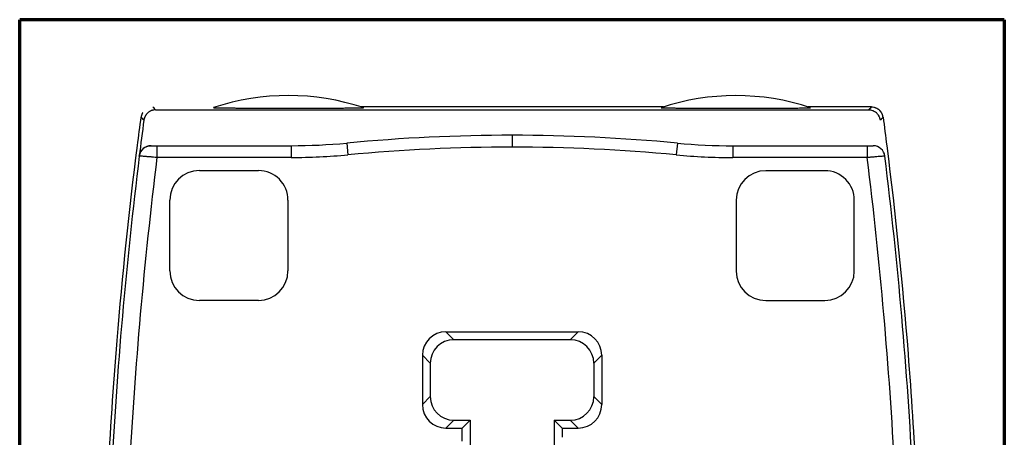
# Model space of a CAD drawing. Header units: millimetres. Extents: x 37 to 396, y 22 to 259.
# Tile 9 of 9: x 313 to 396, y 156 to 191. Entities that reach past the tile are written whole.
import ezdxf

# ---------------------------------------------------------------- set-up
doc = ezdxf.new("R2010")
doc.units = ezdxf.units.MM
doc.layers.add('1', color=7, linetype='Continuous', true_color=0xffffff)

msp = doc.modelspace()

# ---------------------------------------------------------------- linework, layer by layer
at = {"layer": '1', "color": 8, "linetype": 'Continuous', "lineweight": 70}
for p, q in [((312.7, 90.33), (312.7, 191.053)), ((396.049, 191.053), (312.7, 191.053)), ((396.049, 191.053), (396.049, 90.33))]:
    msp.add_line(p, q, dxfattribs=at)
at = {"layer": '1', "color": 18, "linetype": 'Continuous', "lineweight": 25}
for p, q in [((324.202, 183.412), (384.564, 183.404)), ((369.248, 183.566), (369.248, 183.563)), ((369.248, 183.563), (369.916, 183.563)), ((384.794, 183.665), (379.432, 183.666)), ((324.322, 180.382), (335.688, 180.381)), ((324.322, 180.382), (324.322, 179.382)), ((335.688, 180.381), (335.688, 179.381)), ((340.39, 180.602), (340.484, 179.606)), ((368.374, 180.597), (368.28, 179.602)), ((373.079, 180.375), (384.444, 180.373)), ((373.079, 180.375), (373.079, 179.375)), ((384.444, 180.373), (384.443, 179.373)), ((335.688, 179.381), (324.322, 179.382)), ((384.443, 179.373), (373.079, 179.375)), ((327.913, 178.269), (332.913, 178.268)), ((380.852, 178.261), (375.852, 178.261)), ((325.411, 169.769), (325.412, 175.769)), ((335.412, 175.768), (335.411, 169.768)), ((373.352, 175.762), (373.351, 169.762)), ((383.351, 169.76), (383.352, 175.76)), ((332.911, 167.268), (327.911, 167.269)), ((375.851, 167.261), (380.851, 167.261)), ((348.781, 164.618), (359.98, 164.616)), ((348.781, 164.618), (349.45, 163.948)), ((359.98, 164.616), (359.311, 163.947)), ((359.311, 163.947), (349.45, 163.948)), ((346.788, 162.626), (346.788, 158.455)), ((347.458, 161.956), (346.788, 162.626)), ((361.303, 161.954), (361.973, 162.624)), ((361.973, 162.624), (361.972, 158.453)), ((347.458, 161.956), (347.457, 159.125)), ((361.303, 161.954), (361.303, 159.123)), ((346.788, 158.455), (347.457, 159.125)), ((361.972, 158.453), (361.303, 159.123)), ((349.449, 157.132), (348.78, 156.463)), ((349.449, 157.132), (350.821, 157.132)), ((350.152, 156.462), (350.821, 157.132)), ((350.821, 157.132), (350.822, 152.648)), ((357.94, 157.131), (357.939, 152.647)), ((357.94, 157.131), (358.609, 156.461)), ((357.94, 157.131), (359.31, 157.131)), ((359.31, 157.131), (359.979, 156.461)), ((348.78, 156.463), (350.152, 156.462)), ((350.152, 155.68), (350.152, 156.462)), ((358.609, 156.461), (359.979, 156.461)), ((358.609, 156.461), (358.609, 155.679))]:
    msp.add_line(p, q, dxfattribs=at)
for centre, radius, start, end in [((335.452, 164.633), 20, 71.51711, 108.46759), ((373.314, 164.624), 20, 71.55329, 108.4314), ((696.098, 133.16), 376.143, 172.45605, 172.92254), ((354.478, 31.265), 150, 90.03809, 95.38913), ((354.239, 31.265), 150, 84.59277, 89.94661), ((335.694, 230.381), 50, 269.99235, 275.38913), ((354.478, 31.265), 149, 90.0387, 95.38913), ((354.239, 31.265), 149, 84.59277, 89.94661), ((373.086, 230.375), 50, 264.59277, 269.99235), ((696.098, 133.16), 376.138, 172.92244, 177.07812), ((696.098, 133.16), 374.638, 172.91296, 176.99721), ((335.694, 230.381), 51, 269.99235, 275.38913), ((373.086, 230.375), 51, 264.59277, 269.99235), ((12.655, 133.251), 374.638, 2.98763, 7.07173), ((12.655, 133.251), 376.138, 2.90652, 7.06225), ((327.912, 175.769), 2.5, 89.99235, 179.99235), ((332.912, 175.768), 2.5, 359.99235, 89.99235), ((375.852, 175.761), 2.5, 89.99235, 179.99235), ((380.852, 175.761), 2.5, 359.99235, 89.99235), ((327.911, 169.769), 2.5, 179.99235, 269.99235), ((332.911, 169.768), 2.5, 269.99235, 359.99235), ((375.851, 169.761), 2.5, 179.99235, 269.99235), ((380.851, 169.761), 2.5, 269.99235, 359.99235)]:
    msp.add_arc(centre, radius, start, end, dxfattribs=at)
for centre, major_axis, ratio, start_param, end_param in [((354.379, 180.265), (-0.001, 1), 0.001597, 6.283086, 7.853979), ((323.818, 179.382), (0, 1), 0.999845, 0, 1.447422), ((384.947, 179.373), (0, 1), 0.999845, 4.835763, 6.283185), ((348.796, 162.61), (-1.425, 1.425), 0.992433, 5.501585, 7.064785), ((359.965, 162.609), (1.425, 1.425), 0.992433, 5.501585, 7.064785), ((349.465, 161.941), (-1.425, 1.425), 0.992433, 5.501585, 7.064785), ((359.295, 161.939), (1.425, 1.425), 0.992433, 5.501585, 7.064785), ((348.795, 158.47), (-1.425, -1.425), 0.992433, 5.501585, 7.064785), ((349.465, 159.14), (-1.425, -1.425), 0.992433, 5.501585, 7.064785), ((359.295, 159.138), (1.425, -1.425), 0.992433, 5.501585, 7.064785), ((359.964, 158.469), (1.425, -1.425), 0.992433, 5.501585, 7.064785)]:
    msp.add_ellipse(centre, major_axis=major_axis, ratio=ratio, start_param=start_param, end_param=end_param, dxfattribs=at)
for points, knots in [([(324.202, 183.412), (324.141, 183.412), (324.082, 183.406), (323.994, 183.39), (323.964, 183.384), (323.921, 183.372), (323.907, 183.367), (323.878, 183.358), (323.864, 183.353), (323.793, 183.326), (323.739, 183.3), (323.663, 183.254), (323.638, 183.238), (323.589, 183.203), (323.565, 183.184), (323.498, 183.124), (323.456, 183.081), (323.401, 183.011), (323.383, 182.987), (323.358, 182.949), (323.35, 182.936), (323.335, 182.91), (323.327, 182.897), (323.292, 182.831), (323.269, 182.776), (323.241, 182.691), (323.233, 182.662), (323.22, 182.603), (323.214, 182.573), (323.21, 182.543)], [0, 0, 0, 0, 0.125, 0.125, 0.1875, 0.1875, 0.21875, 0.21875, 0.25, 0.25, 0.375, 0.375, 0.4375, 0.4375, 0.5, 0.5, 0.625, 0.625, 0.6875, 0.6875, 0.71875, 0.71875, 0.75, 0.75, 0.875, 0.875, 0.9375, 0.9375, 1, 1, 1, 1]), ([(329.117, 183.603), (329.113, 183.602), (329.118, 183.6), (329.139, 183.598), (329.148, 183.598), (329.165, 183.597), (329.171, 183.596), (329.184, 183.596), (329.191, 183.596), (329.229, 183.594), (329.265, 183.593), (329.329, 183.591), (329.351, 183.591), (329.398, 183.59), (329.422, 183.589), (329.498, 183.588), (329.552, 183.587), (329.637, 183.585), (329.666, 183.585), (329.725, 183.584), (329.756, 183.584), (329.848, 183.582), (329.911, 183.582), (330.008, 183.581), (330.04, 183.58), (330.106, 183.58), (330.14, 183.579), (330.307, 183.578), (330.444, 183.576), (330.722, 183.574), (330.864, 183.573), (331.15, 183.572), (331.294, 183.571), (331.514, 183.57), (331.587, 183.57), (331.734, 183.569), (331.808, 183.569), (332.03, 183.568), (332.178, 183.567), (332.474, 183.566), (332.622, 183.566), (333.067, 183.565), (333.365, 183.564), (333.96, 183.563), (334.258, 183.563), (334.855, 183.562), (335.154, 183.562), (335.753, 183.562), (336.053, 183.562), (336.503, 183.562), (336.653, 183.562), (336.954, 183.563), (337.104, 183.563), (337.554, 183.564), (337.853, 183.564), (338.3, 183.565), (338.448, 183.566), (338.744, 183.566), (338.892, 183.567), (339.112, 183.568), (339.186, 183.568), (339.332, 183.569), (339.406, 183.569), (339.624, 183.57), (339.768, 183.571), (340.052, 183.572), (340.192, 183.573), (340.468, 183.575), (340.604, 183.576), (340.802, 183.578), (340.867, 183.579), (340.963, 183.58), (340.995, 183.58), (341.058, 183.581), (341.09, 183.581), (341.182, 183.582), (341.241, 183.583), (341.355, 183.585), (341.409, 183.586), (341.473, 183.587), (341.485, 183.587), (341.51, 183.588), (341.522, 183.588), (341.557, 183.589), (341.58, 183.589), (341.643, 183.591), (341.679, 183.592), (341.717, 183.594), (341.724, 183.594), (341.738, 183.595), (341.756, 183.596), (341.779, 183.597), (341.789, 183.599), (341.793, 183.6), (341.794, 183.6), (341.794, 183.601), (341.794, 183.601), (341.793, 183.601)], [0, 0, 0, 0, 0.015625, 0.015625, 0.023438, 0.023438, 0.027344, 0.027344, 0.03125, 0.03125, 0.046875, 0.046875, 0.054688, 0.054688, 0.0625, 0.0625, 0.078125, 0.078125, 0.085938, 0.085938, 0.09375, 0.09375, 0.109375, 0.109375, 0.117188, 0.117188, 0.125, 0.125, 0.15625, 0.15625, 0.1875, 0.1875, 0.21875, 0.21875, 0.234375, 0.234375, 0.25, 0.25, 0.28125, 0.28125, 0.3125, 0.3125, 0.375, 0.375, 0.4375, 0.4375, 0.5, 0.5, 0.5625, 0.5625, 0.59375, 0.59375, 0.625, 0.625, 0.6875, 0.6875, 0.71875, 0.71875, 0.75, 0.75, 0.765625, 0.765625, 0.78125, 0.78125, 0.8125, 0.8125, 0.84375, 0.84375, 0.875, 0.875, 0.890625, 0.890625, 0.898438, 0.898438, 0.90625, 0.90625, 0.921875, 0.921875, 0.9375, 0.9375, 0.941406, 0.941406, 0.945313, 0.945313, 0.953125, 0.953125, 0.96875, 0.96875, 0.972656, 0.972656, 0.976563, 0.984375, 0.992188, 0.992188, 0.996094, 0.996094, 1, 1, 1, 1]), ([(366.991, 183.598), (366.988, 183.597), (366.991, 183.596), (367.006, 183.594), (367.012, 183.593), (367.029, 183.592), (367.038, 183.592), (367.072, 183.59), (367.099, 183.589), (367.147, 183.588), (367.164, 183.587), (367.2, 183.586), (367.22, 183.586), (367.279, 183.584), (367.321, 183.583), (367.411, 183.582), (367.458, 183.581), (367.557, 183.58), (367.609, 183.579), (367.713, 183.577), (367.767, 183.577), (367.931, 183.575), (368.044, 183.574), (368.275, 183.572), (368.393, 183.571), (368.574, 183.57), (368.635, 183.569), (368.756, 183.568), (368.817, 183.568), (369.001, 183.567), (369.124, 183.566), (369.248, 183.566)], [0, 0, 0, 0, 0.0625, 0.0625, 0.09375, 0.09375, 0.125, 0.125, 0.1875, 0.1875, 0.21875, 0.21875, 0.25, 0.25, 0.3125, 0.3125, 0.375, 0.375, 0.4375, 0.4375, 0.5, 0.5, 0.625, 0.625, 0.75, 0.75, 0.8125, 0.8125, 0.875, 0.875, 1, 1, 1, 1]), ([(369.916, 183.563), (369.97, 183.563), (370.025, 183.562), (370.135, 183.562), (370.19, 183.562), (370.354, 183.561), (370.464, 183.561), (370.794, 183.56), (371.013, 183.56), (371.453, 183.559), (371.672, 183.558), (372.112, 183.558), (372.332, 183.558), (372.771, 183.557), (373.211, 183.557), (373.65, 183.557), (374.09, 183.557), (374.31, 183.557), (374.749, 183.558), (374.969, 183.558), (375.409, 183.559), (375.629, 183.559), (375.959, 183.56), (376.069, 183.56), (376.234, 183.56), (376.289, 183.561), (376.399, 183.561), (376.454, 183.561), (376.728, 183.562), (376.945, 183.563), (377.269, 183.564), (377.376, 183.564), (377.59, 183.566), (377.696, 183.566), (377.907, 183.567), (378.011, 183.568), (378.219, 183.569), (378.321, 183.57), (378.522, 183.572), (378.62, 183.573), (378.765, 183.574), (378.812, 183.575), (378.906, 183.576), (378.951, 183.576), (379.085, 183.578), (379.169, 183.579), (379.287, 183.581), (379.324, 183.582), (379.378, 183.583), (379.395, 183.584), (379.428, 183.584), (379.444, 183.585), (379.49, 183.586), (379.517, 183.587), (379.548, 183.588), (379.553, 183.588), (379.564, 183.589), (379.57, 183.589), (379.585, 183.59), (379.594, 183.59), (379.618, 183.591), (379.63, 183.592), (379.64, 183.594), (379.643, 183.594), (379.645, 183.595), (379.644, 183.596), (379.643, 183.596)], [0, 0, 0, 0, 0.015625, 0.015625, 0.03125, 0.03125, 0.0625, 0.0625, 0.125, 0.125, 0.1875, 0.1875, 0.25, 0.25, 0.3125, 0.375, 0.375, 0.4375, 0.4375, 0.5, 0.5, 0.5625, 0.5625, 0.59375, 0.59375, 0.609375, 0.609375, 0.625, 0.625, 0.6875, 0.6875, 0.71875, 0.71875, 0.75, 0.75, 0.78125, 0.78125, 0.8125, 0.8125, 0.84375, 0.84375, 0.859375, 0.859375, 0.875, 0.875, 0.90625, 0.90625, 0.921875, 0.921875, 0.929687, 0.929687, 0.9375, 0.9375, 0.953125, 0.953125, 0.957031, 0.957031, 0.960937, 0.960937, 0.96875, 0.96875, 0.984375, 0.984375, 0.992187, 0.992187, 1, 1, 1, 1]), ([(385.555, 182.535), (385.548, 182.595), (385.534, 182.653), (385.507, 182.738), (385.497, 182.766), (385.479, 182.808), (385.473, 182.821), (385.46, 182.848), (385.453, 182.862), (385.417, 182.928), (385.385, 182.978), (385.329, 183.049), (385.309, 183.071), (385.268, 183.115), (385.246, 183.136), (385.178, 183.195), (385.13, 183.23), (385.053, 183.276), (385.027, 183.291), (384.986, 183.31), (384.972, 183.317), (384.945, 183.328), (384.931, 183.334), (384.861, 183.361), (384.803, 183.376), (384.715, 183.393), (384.685, 183.397), (384.625, 183.402), (384.595, 183.404), (384.564, 183.404)], [0, 0, 0, 0, 0.125, 0.125, 0.1875, 0.1875, 0.21875, 0.21875, 0.25, 0.25, 0.375, 0.375, 0.4375, 0.4375, 0.5, 0.5, 0.625, 0.625, 0.6875, 0.6875, 0.71875, 0.71875, 0.75, 0.75, 0.875, 0.875, 0.9375, 0.9375, 1, 1, 1, 1]), ([(384.794, 183.665), (384.861, 183.665), (384.926, 183.659), (385.023, 183.639), (385.056, 183.631), (385.103, 183.616), (385.119, 183.611), (385.15, 183.6), (385.166, 183.594), (385.242, 183.562), (385.3, 183.53), (385.369, 183.484), (385.382, 183.474), (385.409, 183.454), (385.422, 183.444), (385.46, 183.412), (385.485, 183.389), (385.508, 183.366)], [0, 0, 0, 0, 0.25, 0.25, 0.375, 0.375, 0.4375, 0.4375, 0.5, 0.5, 0.75, 0.75, 0.8125, 0.8125, 0.875, 0.875, 1, 1, 1, 1]), ([(323.124, 183.204), (323.122, 183.199), (323.116, 183.191), (323.108, 183.177), (323.1, 183.163), (323.093, 183.149), (323.085, 183.135), (323.078, 183.121), (323.071, 183.106), (323.064, 183.092), (323.057, 183.077), (323.051, 183.062), (323.045, 183.047), (323.039, 183.032), (323.033, 183.016), (323.027, 183.001), (323.022, 182.985), (323.017, 182.97), (323.012, 182.954), (323.008, 182.938), (323.003, 182.922), (322.999, 182.905), (322.996, 182.889), (322.992, 182.872), (322.989, 182.856), (322.986, 182.839), (322.983, 182.822), (322.982, 182.811), (322.981, 182.806)], [0, 0, 0, 0, 0.036999, 0.074115, 0.111347, 0.148697, 0.186164, 0.223748, 0.261449, 0.299266, 0.337201, 0.375253, 0.413422, 0.451708, 0.490111, 0.528631, 0.567268, 0.606022, 0.644893, 0.683881, 0.722986, 0.762208, 0.801548, 0.841004, 0.880577, 0.920268, 0.960075, 1, 1, 1, 1]), ([(323.21, 182.543), (323.2, 182.555), (323.19, 182.566), (323.176, 182.582), (323.172, 182.587), (323.167, 182.592), (323.166, 182.594), (323.154, 182.607), (323.144, 182.619), (323.093, 182.677), (323.053, 182.724), (323.002, 182.782), (322.991, 182.794), (322.981, 182.806)], [0, 0, 0, 0, 0.13327, 0.13327, 0.182903, 0.182903, 0.199219, 0.199219, 0.332489, 0.332489, 0.865571, 0.865571, 1, 1, 1, 1]), ([(385.785, 182.797), (385.784, 182.802), (385.783, 182.812), (385.781, 182.826), (385.778, 182.84), (385.776, 182.855), (385.773, 182.869), (385.77, 182.883), (385.766, 182.897), (385.763, 182.911), (385.759, 182.925), (385.756, 182.939), (385.752, 182.953), (385.747, 182.966), (385.743, 182.98), (385.738, 182.993), (385.734, 183.007), (385.729, 183.02), (385.724, 183.033), (385.718, 183.046), (385.713, 183.059), (385.707, 183.072), (385.701, 183.085), (385.695, 183.098), (385.689, 183.11), (385.683, 183.123), (385.676, 183.135), (385.67, 183.147), (385.663, 183.16), (385.656, 183.172), (385.649, 183.184), (385.642, 183.195), (385.634, 183.207), (385.627, 183.218), (385.619, 183.23), (385.611, 183.241), (385.603, 183.252), (385.595, 183.263), (385.587, 183.274), (385.579, 183.285), (385.57, 183.295), (385.562, 183.306), (385.553, 183.316), (385.544, 183.326), (385.535, 183.336), (385.526, 183.346), (385.517, 183.356), (385.511, 183.362), (385.508, 183.366)], [0, 0, 0, 0, 0.022705, 0.045367, 0.067986, 0.090561, 0.113094, 0.135585, 0.158032, 0.180436, 0.202797, 0.225116, 0.247391, 0.269623, 0.291813, 0.31396, 0.336063, 0.358124, 0.380142, 0.402117, 0.424049, 0.445938, 0.467784, 0.489588, 0.511348, 0.533066, 0.55474, 0.576372, 0.597961, 0.619507, 0.64101, 0.66247, 0.683887, 0.705261, 0.726593, 0.747881, 0.769127, 0.79033, 0.81149, 0.832607, 0.853681, 0.874712, 0.895701, 0.916646, 0.937549, 0.958409, 0.979226, 1, 1, 1, 1]), ([(385.785, 182.797), (385.775, 182.785), (385.765, 182.774), (385.714, 182.716), (385.673, 182.669), (385.622, 182.611), (385.611, 182.599), (385.6, 182.586), (385.599, 182.584), (385.587, 182.571), (385.577, 182.559), (385.563, 182.543), (385.559, 182.539), (385.555, 182.535)], [0, 0, 0, 0, 0.13327, 0.13327, 0.666352, 0.666352, 0.800781, 0.800781, 0.817097, 0.817097, 0.950368, 0.950368, 1, 1, 1, 1]), ([(322.821, 179.505), (322.828, 179.566), (322.841, 179.625), (322.868, 179.71), (322.878, 179.739), (322.896, 179.78), (322.902, 179.794), (322.915, 179.822), (322.921, 179.835), (322.957, 179.902), (322.99, 179.953), (323.045, 180.024), (323.065, 180.046), (323.106, 180.09), (323.128, 180.112), (323.196, 180.172), (323.245, 180.207), (323.322, 180.254), (323.348, 180.268), (323.389, 180.288), (323.403, 180.294), (323.431, 180.306), (323.445, 180.312), (323.515, 180.339), (323.573, 180.355), (323.662, 180.371), (323.692, 180.375), (323.753, 180.381), (323.783, 180.382), (323.813, 180.382)], [0, 0, 0, 0, 0.125, 0.125, 0.1875, 0.1875, 0.21875, 0.21875, 0.25, 0.25, 0.375, 0.375, 0.4375, 0.4375, 0.5, 0.5, 0.625, 0.625, 0.6875, 0.6875, 0.71875, 0.71875, 0.75, 0.75, 0.875, 0.875, 0.9375, 0.9375, 1, 1, 1, 1]), ([(323.818, 180.382), (323.819, 180.382), (323.822, 180.382), (323.836, 180.382), (323.846, 180.382), (323.866, 180.382), (323.873, 180.382), (323.889, 180.382), (323.898, 180.382), (323.925, 180.382), (323.946, 180.382), (323.981, 180.382), (323.993, 180.382), (324.019, 180.382), (324.032, 180.382), (324.073, 180.382), (324.102, 180.382), (324.147, 180.382), (324.162, 180.382), (324.193, 180.382), (324.209, 180.382), (324.257, 180.382), (324.289, 180.382), (324.322, 180.382)], [0, 0, 0, 0, 0.125, 0.125, 0.25, 0.25, 0.3125, 0.3125, 0.375, 0.375, 0.5, 0.5, 0.5625, 0.5625, 0.625, 0.625, 0.75, 0.75, 0.8125, 0.8125, 0.875, 0.875, 1, 1, 1, 1]), ([(384.444, 180.373), (384.476, 180.373), (384.509, 180.373), (384.557, 180.373), (384.573, 180.373), (384.604, 180.373), (384.634, 180.373), (384.664, 180.373), (384.693, 180.373), (384.707, 180.373), (384.748, 180.373), (384.773, 180.373), (384.808, 180.373), (384.819, 180.373), (384.84, 180.373), (384.85, 180.373), (384.878, 180.373), (384.893, 180.373), (384.913, 180.373), (384.919, 180.373), (384.929, 180.373), (384.933, 180.373), (384.943, 180.373), (384.947, 180.373), (384.947, 180.373)], [0, 0, 0, 0, 0.125, 0.125, 0.1875, 0.1875, 0.25, 0.3125, 0.3125, 0.375, 0.375, 0.5, 0.5, 0.5625, 0.5625, 0.625, 0.625, 0.75, 0.75, 0.8125, 0.8125, 0.875, 0.875, 1, 1, 1, 1]), ([(324.322, 179.382), (324.224, 179.39), (324.128, 179.398), (323.986, 179.41), (323.939, 179.414), (323.847, 179.421), (323.8, 179.425), (323.666, 179.436), (323.58, 179.443), (323.459, 179.453), (323.42, 179.456), (323.344, 179.463), (323.308, 179.466), (323.205, 179.474), (323.143, 179.479), (323.06, 179.486), (323.035, 179.488), (322.988, 179.492), (322.967, 179.494), (322.909, 179.499), (322.88, 179.501), (322.839, 179.504), (322.827, 179.505), (322.826, 179.505)], [0, 0, 0, 0, 0.125, 0.125, 0.1875, 0.1875, 0.25, 0.25, 0.375, 0.375, 0.4375, 0.4375, 0.5, 0.5, 0.625, 0.625, 0.6875, 0.6875, 0.75, 0.75, 0.875, 0.875, 1, 1, 1, 1]), ([(385.939, 179.496), (385.938, 179.496), (385.927, 179.495), (385.896, 179.493), (385.884, 179.492), (385.862, 179.49), (385.854, 179.489), (385.837, 179.488), (385.828, 179.487), (385.78, 179.483), (385.733, 179.479), (385.665, 179.474), (385.651, 179.472), (385.622, 179.47), (385.607, 179.469), (385.56, 179.465), (385.527, 179.462), (385.423, 179.454), (385.349, 179.448), (385.247, 179.439), (385.227, 179.438), (385.185, 179.434), (385.163, 179.432), (385.099, 179.427), (385.012, 179.42), (384.921, 179.412), (384.852, 179.407), (384.828, 179.405), (384.781, 179.401), (384.757, 179.399), (384.638, 179.389), (384.541, 179.381), (384.443, 179.373)], [0, 0, 0, 0, 0.125, 0.125, 0.1875, 0.1875, 0.21875, 0.21875, 0.25, 0.25, 0.375, 0.375, 0.40625, 0.40625, 0.4375, 0.4375, 0.5, 0.5, 0.625, 0.625, 0.65625, 0.65625, 0.6875, 0.6875, 0.75, 0.8125, 0.8125, 0.84375, 0.84375, 0.875, 0.875, 1, 1, 1, 1]), ([(350.162, 155.36), (350.162, 155.389), (350.162, 155.418), (350.162, 155.461), (350.161, 155.475), (350.161, 155.503), (350.16, 155.517), (350.159, 155.557), (350.158, 155.583), (350.156, 155.621), (350.155, 155.633), (350.154, 155.657), (350.153, 155.669), (350.152, 155.68)], [0, 0, 0, 0, 0.25, 0.25, 0.375, 0.375, 0.5, 0.5, 0.75, 0.75, 0.875, 0.875, 1, 1, 1, 1])]:
    msp.add_open_spline(points, degree=3, knots=knots, dxfattribs=at)
for points, degree in [([(323.972, 183.674), (324.049, 183.586), (324.125, 183.499), (324.202, 183.412)], 3), ([(361.164, 183.669), (341.58, 183.671)], 1), ([(367.204, 183.668), (361.164, 183.669)], 1), ([(384.564, 183.404), (384.641, 183.491), (384.717, 183.578), (384.794, 183.665)], 3), ([(322.667, 180.383), (322.77, 181.191), (322.875, 181.999), (322.982, 182.807)], 3), ([(385.786, 182.796), (385.893, 181.989), (385.998, 181.181), (386.1, 180.373)], 3), ([(320.948, 163.876), (321.4, 169.39), (321.973, 174.894), (322.667, 180.383)], 3), ([(386.1, 180.373), (386.839, 174.514), (387.44, 168.637), (387.902, 162.75)], 3), ([(322.826, 179.505), (322.824, 179.505), (322.822, 179.505), (322.821, 179.505)], 3), ([(385.945, 179.496), (385.943, 179.496), (385.941, 179.496), (385.939, 179.496)], 3), ([(320.178, 152.283), (320.375, 156.151), (320.632, 160.016), (320.948, 163.876)], 3), ([(387.902, 162.75), (388.176, 159.261), (388.402, 155.768), (388.579, 152.272)], 3)]:
    msp.add_open_spline(points, degree=degree, dxfattribs=at)

doc.saveas('drawing.dxf')
